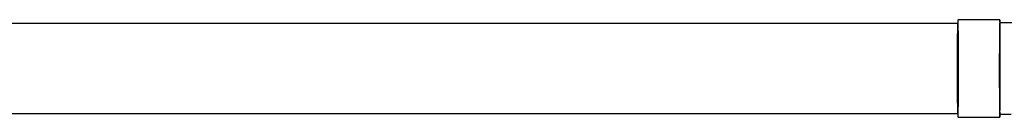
# Model space of a CAD drawing. Header units: inches. Extents: x -52 to 1181, y -619 to 642.
# Tile 10 of 13: x 469.78 to 563.56, y 193.25 to 202.52. Entities that reach past the tile are written whole.
import ezdxf

# ---------------------------------------------------------------- set-up
doc = ezdxf.new("R2010")
doc.units = ezdxf.units.IN
doc.header["$MEASUREMENT"] = 0
doc.layers.add('P-PIPE', color=3, linetype='Continuous')

msp = doc.modelspace()

# ---------------------------------------------------------------- linework, layer by layer
at = {"layer": 'P-PIPE'}
for p, q in [((379.740188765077, 202.1966363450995), (559.1144998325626, 202.1966363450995)), ((563.1343509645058, 202.5225248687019), (559.156122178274, 202.5242784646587)), ((568.1290382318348, 202.2255575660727), (563.134221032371, 202.2277592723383)), ((559.1144998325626, 193.5716363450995), (379.7426176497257, 193.5716363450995)), ((559.1520364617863, 193.2553731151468), (563.1302652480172, 193.25361951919)), ((563.1469293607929, 193.5444298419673), (564.2147063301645, 193.5444298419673))]:
    msp.add_line(p, q, dxfattribs=at)
for centre, major_axis, ratio, start_param, end_param in [((559.1144998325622, 197.8841363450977), (9.575673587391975e-16, -4.3125), 0.01041610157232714, 3.141592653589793, 4.712388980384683), ((559.1540793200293, 197.889825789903), (0.002042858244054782, 4.634452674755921), 0.01023354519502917, 2.838974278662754e-05, 2.356222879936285), ((559.1144998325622, 197.8841363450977), (9.575673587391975e-16, -4.3125), 0.01041610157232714, 1.570796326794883, 3.141592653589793), ((559.1540793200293, 197.889825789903), (0.002042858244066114, 4.634452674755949), 0.01023354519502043, 5.497815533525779, 6.283185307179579), ((563.1323081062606, 197.8880721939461), (0.002042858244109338, 4.634452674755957), 0.01023354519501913, 2.838974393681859e-05, 2.35622287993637), ((563.1323081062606, 197.8880721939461), (0.001912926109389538, 4.33968707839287), 0.01023354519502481, 2.83897439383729e-05, 2.356222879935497), ((563.1323081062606, 197.8880721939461), (0.001912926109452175, 4.339687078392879), 0.01023354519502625, 5.497815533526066, 6.283185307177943), ((563.1323081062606, 197.8880721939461), (0.002042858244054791, 4.634452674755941), 0.01023354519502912, 5.49781553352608, 6.283185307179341), ((559.1540793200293, 197.889825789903), (0.002042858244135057, 4.634452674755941), 0.01023354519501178, 3.141621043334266, 5.497815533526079), ((563.1323081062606, 197.8880721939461), (0.002042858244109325, 4.634452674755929), 0.01023354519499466, 3.141621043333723, 5.497815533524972), ((563.1323081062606, 197.8880721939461), (0.00191292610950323, 4.339687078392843), 0.01023354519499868, 3.141621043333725, 5.497815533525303), ((559.1144998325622, 197.8841363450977), (9.575673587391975e-16, -4.3125), 0.01041610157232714, 4.712388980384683, 6.283185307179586), ((559.1144998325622, 197.8841363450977), (9.575673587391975e-16, -4.3125), 0.01041610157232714, 0, 1.570796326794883), ((559.1540793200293, 197.889825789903), (0.002042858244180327, 4.634452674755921), 0.01023354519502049, 2.356222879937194, 3.141592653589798), ((563.1323081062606, 197.8880721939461), (0.002042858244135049, 4.634452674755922), 0.01023354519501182, 2.356222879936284, 3.141592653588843), ((563.1323081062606, 197.8880721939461), (0.001912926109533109, 4.339687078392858), 0.01023354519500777, 2.356222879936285, 3.141592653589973)]:
    msp.add_ellipse(centre, major_axis=major_axis, ratio=ratio, start_param=start_param, end_param=end_param, dxfattribs=at)

doc.saveas('drawing.dxf')
